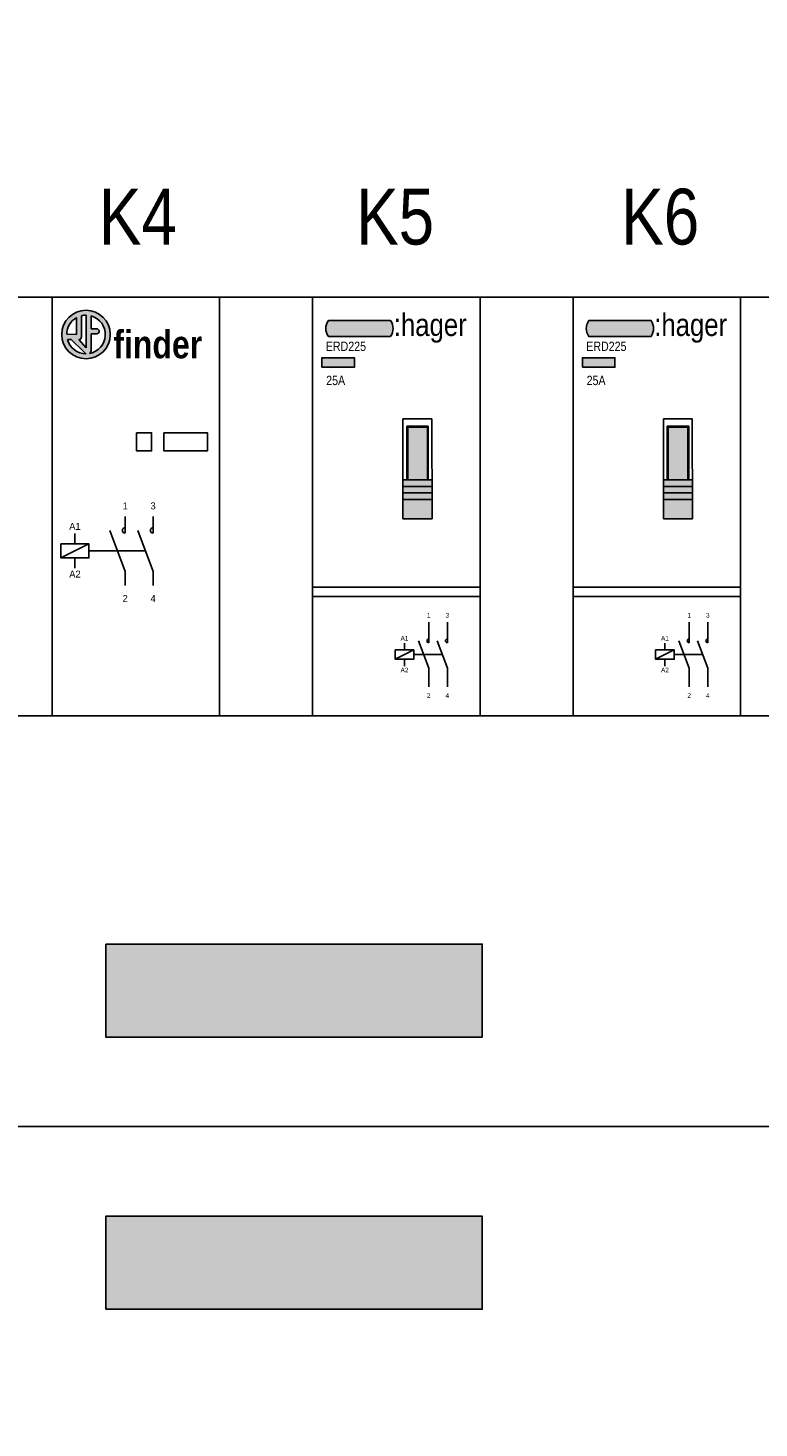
# Model space of a CAD drawing. Header units: millimetres. Extents: x -42616 to 81349, y -22301 to 100610.
# Tile 12 of 22: x -14782 to -13997, y 21258 to 22763. Entities that reach past the tile are written whole.
import ezdxf
from ezdxf.enums import TextEntityAlignment as Align

# ---------------------------------------------------------------- set-up
doc = ezdxf.new("R2010")
doc.units = ezdxf.units.MM
doc.header["$LTSCALE"] = 100
doc.linetypes.add('DASHED2', pattern=[0.375, 0.25, -0.125])
doc.layers.add('EL$6----', color=7, linetype='Continuous')
doc.styles.add('Arial', font='ARIALN.TTF')
doc.styles.add('BURO-012', font='BUROFONT.shx', dxfattribs={"height": 1.2})

# ---------------------------------------------------------------- blocks, each defined once
blk = doc.blocks.new('finderlogo')
blk.add_circle((-34240.96490751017, -74246.0092179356), 1.0439)
blk = doc.blocks.new('finder logo tekst')
at = {"true_color": 0x000000}
h = blk.add_hatch(color=18, dxfattribs=at)
h.dxf.hatch_style = 1
h.paths.add_polyline_path([(-6.802780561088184e-12, -4.935829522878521e-12, 1), (2.08779999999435, -4.935829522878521e-12, 1)])
h.paths.add_polyline_path([(0.6421445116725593, 0.7270866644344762), (0.6421445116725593, 0.007094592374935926), (0.213265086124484, 0.01039855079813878, -0.2696320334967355)], flags=16)
h.paths.add_polyline_path([(0.846539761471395, 0.8069147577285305, -0.06288321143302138), (1.053307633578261, 0.8306467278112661), (1.053307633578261, -0.5671157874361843), (0.7317894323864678, -0.2128916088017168), (0.7828738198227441, -0.2128916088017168), (0.8248084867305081, -0.1818469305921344), (0.846539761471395, -0.0951517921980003)], flags=16)
h.paths.add_polyline_path([(1.266543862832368, 0.8003075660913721, -0.7988050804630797), (1.187883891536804, -0.8181265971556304), (1.235249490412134, -0.781266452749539), (1.264953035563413, -0.7027076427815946), (1.266516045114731, 0.02891194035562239), (1.512965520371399, 0.02891194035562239), (1.581258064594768, 0.05976402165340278), (1.612193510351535, 0.1280249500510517), (1.612605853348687, 0.1497103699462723), (1.607226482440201, 0.1712156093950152), (1.587756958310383, 0.2057776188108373), (1.555221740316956, 0.2336836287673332), (1.534470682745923, 0.2421320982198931), (1.513720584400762, 0.2452041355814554), (1.266543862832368, 0.2461942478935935)], flags=16)
h.paths.add_polyline_path([(0.9302454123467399, -0.7305328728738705), (1.034322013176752, -0.8254866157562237), (1.050650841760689, -0.8306725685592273, -0.3403211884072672), (0.242594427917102, -0.2190248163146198), (0.4022400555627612, -0.2176941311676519)], flags=16)
for p, q in [((0.6421445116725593, 0.7270866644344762), (0.6421445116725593, 0.007094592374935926)), ((0.846539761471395, -0.0951517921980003), (0.846539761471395, 0.8069147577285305)), ((1.053307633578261, 0.8306467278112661), (1.053307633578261, -0.5671157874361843)), ((1.266543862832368, 0.2461942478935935), (1.266543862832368, 0.8003075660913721)), ((0.6421445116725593, 0.007094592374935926), (0.213265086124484, 0.01039855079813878)), ((1.264953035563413, -0.7027076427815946), (1.266516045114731, 0.02891194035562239)), ((1.266516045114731, 0.02891194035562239), (1.512965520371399, 0.02891194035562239)), ((1.513720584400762, 0.2452041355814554), (1.266543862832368, 0.2461942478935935)), ((1.512965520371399, 0.02891194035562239), (1.581258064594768, 0.05976402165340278)), ((1.534470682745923, 0.2421320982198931), (1.513720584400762, 0.2452041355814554)), ((1.555221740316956, 0.2336836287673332), (1.534470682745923, 0.2421320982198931)), ((1.587756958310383, 0.2057776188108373), (1.555221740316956, 0.2336836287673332)), ((1.581258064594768, 0.05976402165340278), (1.612193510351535, 0.1280249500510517)), ((1.607226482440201, 0.1712156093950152), (1.587756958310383, 0.2057776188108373)), ((1.612605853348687, 0.1497103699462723), (1.607226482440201, 0.1712156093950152)), ((1.612193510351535, 0.1280249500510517), (1.612605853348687, 0.1497103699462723)), ((0.242594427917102, -0.2190248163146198), (0.4022400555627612, -0.2176941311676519)), ((0.4018838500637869, -0.2173481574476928), (0.9302454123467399, -0.7305328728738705)), ((0.7317894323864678, -0.2128916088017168), (0.7828738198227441, -0.2128916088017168)), ((1.053307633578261, -0.5671157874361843), (0.7317894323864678, -0.2128916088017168)), ((0.7828738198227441, -0.2128916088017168), (0.8248084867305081, -0.1818469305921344)), ((0.8248084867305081, -0.1818469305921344), (0.846539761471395, -0.0951517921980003)), ((0.9302454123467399, -0.7305328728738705), (1.034322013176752, -0.8254866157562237)), ((1.034322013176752, -0.8254866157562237), (1.050650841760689, -0.8306725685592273)), ((1.187883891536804, -0.8181265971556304), (1.235249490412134, -0.781266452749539)), ((1.235249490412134, -0.781266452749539), (1.264953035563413, -0.7027076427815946))]:
    blk.add_line(p, q)
for start, end in [(118.9230716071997, 179.2827631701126), (89.35111445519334, 103.743933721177), (279.9813952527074, 74.45354591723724), (195.2875204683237, 270.465630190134)]:
    blk.add_arc((1.043899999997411, -4.935829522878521e-12), 0.8307, start, end)
blk.add_blockref('finderlogo', (34242.00880751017, 74246.0092179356))
at = {"insert": (2.219684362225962, 0.1781819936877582), "char_height": 1.2, "attachment_point": 1, "style": 'Arial'}
blk.add_mtext_dynamic_manual_height_columns('{\\fArial Narrow|b1|i0|c0|p34;finder}', width=6.958159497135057, gutter_width=6, heights=[0], dxfattribs=at)
blk = doc.blocks.new('finder')
at = {"color": 0}
blk.add_lwpolyline([(0, 0), (0, -450.0000199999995), (180, -450.0000199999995), (180, 0), (0, 0)], dxfattribs=at)
for points in [[(90.78667618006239, -145.5252800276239), (106.9564553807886, -145.5252800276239), (106.9564553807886, -165.0505274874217), (90.78667618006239, -165.0505274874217)], [(120.0910735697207, -145.5252800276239), (166.8570457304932, -145.5252800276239), (166.8570457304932, -165.0505274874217), (120.0910735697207, -165.0505274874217)]]:
    blk.add_lwpolyline(points, close=True)
at = {"flags": 128}
for points in [[(78.54460302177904, -253.5474495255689), (78.54460302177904, -235.5474495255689)], [(108.544603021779, -253.5474495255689), (108.544603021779, -235.5474495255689)], [(24.48131264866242, -265.1372121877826), (24.48131264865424, -253.9897715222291)], [(61.96247688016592, -250.5474495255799), (78.54460302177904, -294.7269748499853), (78.54460302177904, -309.7269748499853)], [(91.96247688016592, -250.5474495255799), (108.544603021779, -294.7269748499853), (108.544603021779, -309.7269748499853)], [(9.481312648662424, -280.1372121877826), (39.48131264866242, -265.1372121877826)], [(24.48131264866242, -280.1372121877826), (24.48131264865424, -291.284652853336)]]:
    blk.add_lwpolyline(points, dxfattribs=at)
blk.add_lwpolyline([(9.481312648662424, -265.1372121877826), (39.48131264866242, -265.1372121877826), (39.48131264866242, -280.1372121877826), (9.481312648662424, -280.1372121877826)], close=True, dxfattribs=at)
at = {"linetype": 'DASHED2', "ltscale": 10, "flags": 128}
blk.add_lwpolyline([(39.48131264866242, -272.6372121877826), (100.2535399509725, -272.6372121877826)], dxfattribs=at)
for centre in [(78.54460302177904, -250.5474495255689), (108.544603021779, -250.5474495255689)]:
    blk.add_arc(centre, 3, 90, 270)
at = {"xscale": 25, "yscale": 25, "zscale": 25}
blk.add_blockref('finder logo tekst', (10.2899196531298, -39.97944257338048), dxfattribs=at)
at = {"char_height": 7.5, "attachment_point": 8, "style": 'BURO-012'}
for s, insert in [('1', (78.54460302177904, -228.0474495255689)), ('3', (108.544603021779, -228.0474495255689)), ('A1', (24.48131264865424, -249.9475743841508)), ('A2', (24.48131264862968, -301.2388444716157)), ('2', (78.54460302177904, -327.4717327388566)), ('4', (108.544603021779, -327.4717327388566))]:
    blk.add_mtext_dynamic_manual_height_columns(s, width=12.29210958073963, gutter_width=9, heights=[0], dxfattribs=dict(at, insert=insert))
blk = doc.blocks.new('*U139')
h = blk.add_hatch(color=160)
h.dxf.hatch_style = 1
edge = h.paths.add_edge_path()
edge.add_line((83.89660015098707, -41.97447950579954), (16.95768241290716, -41.97447950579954))
edge.add_arc((28.49761912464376, -33.4694712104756), 14.33545623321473, 143.6095442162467, 216.3904557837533, ccw=False)
edge.add_line((16.95768241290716, -24.96446291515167), (83.89660015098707, -24.96446291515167))
edge.add_arc((71.65120721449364, -33.4694712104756), 14.90921910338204, -34.78181866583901, 34.78181866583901, ccw=False)
at = {"true_color": 0xcd2027}
h = blk.add_hatch(color=242, dxfattribs=at)
h.dxf.hatch_style = 1
h.paths.add_polyline_path([(10.02339578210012, -75.20809137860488), (45.03980010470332, -75.20809137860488), (45.03980010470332, -64.88860466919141), (10.02339578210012, -64.88860466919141)])
h = blk.add_hatch(color=253)
h.dxf.hatch_style = 1
h.paths.add_polyline_path([(128.3794932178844, -217.219354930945), (97.12466566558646, -217.219354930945), (97.12466566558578, -238.219354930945), (128.4534106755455, -238.1084963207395)])
h.paths.add_polyline_path([(128.3547233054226, -210.219354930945), (97.12466566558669, -210.219354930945), (97.12466566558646, -217.219354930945), (128.3794932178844, -217.219354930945)])
h.paths.add_polyline_path([(128.3299532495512, -203.2193144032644), (97.12466566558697, -203.2193144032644), (97.12466566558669, -210.219354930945), (128.3547233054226, -210.219354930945)])
h.paths.add_polyline_path([(128.3051833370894, -196.2193144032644), (97.1246656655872, -196.2193144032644), (97.12466566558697, -203.2193144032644), (128.3299532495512, -203.2193144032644)])
h.paths.add_polyline_path([(123.3569055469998, -139.4545022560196), (102.2211707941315, -139.4545022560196), (102.2211707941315, -196.2193144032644), (123.3569055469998, -196.2193144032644)])
for p, q in [((128.0727351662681, -130.5292479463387), (97.12466566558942, -130.5292479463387)), ((97.12466566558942, -130.5292479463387), (97.12466566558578, -238.219354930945)), ((128.4534106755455, -238.1084963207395), (128.0727351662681, -130.5292479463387)), ((101.2211707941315, -139.4545022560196), (101.2211707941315, -138.4545022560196)), ((101.2211707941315, -138.4545022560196), (123.3569055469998, -138.4545022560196)), ((101.2211707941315, -196.2193144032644), (101.2211707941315, -139.4545022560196)), ((123.3569055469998, -138.4545022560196), (124.3569055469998, -138.4545022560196)), ((124.3569055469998, -138.4545022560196), (124.3569055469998, -196.2193144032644)), ((97.12466566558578, -196.2193144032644), (128.4534106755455, -196.2193144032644)), ((97.12466566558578, -196.2193144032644), (97.12466566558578, -217.219354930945)), ((128.4534106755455, -203.2193144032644), (97.12466566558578, -203.2193144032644)), ((97.12466566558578, -210.219354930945), (128.4534106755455, -210.219354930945)), ((128.4534106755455, -196.2193144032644), (128.4534106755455, -217.219354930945)), ((128.4534106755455, -203.2193144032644), (128.4534106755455, -203.2193144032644)), ((128.4534106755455, -217.219354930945), (97.12466566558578, -217.219354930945)), ((97.12466566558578, -238.219354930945), (128.4534106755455, -238.1084963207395)), ((-2.842170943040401e-14, -311.4533608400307), (180, -311.4533608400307)), ((-2.842170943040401e-14, -321.4533608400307), (180, -321.4533608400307))]:
    blk.add_line(p, q)
at = {"color": 0}
blk.add_lwpolyline([(0, 0), (0, -450.0000199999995), (180, -450.0000199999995), (180, 0), (0, 0)], dxfattribs=at)
blk.add_lwpolyline([(83.89660015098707, -41.97447950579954), (16.95768241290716, -41.97447950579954, -0.3286909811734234), (16.95768241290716, -24.96446291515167), (83.89660015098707, -24.96446291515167, -0.3132067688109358)], format="xyb", close=True)
for points in [[(10.02339578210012, -75.20809137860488), (45.03980010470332, -75.20809137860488), (45.03980010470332, -64.88860466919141), (10.02339578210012, -64.88860466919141)], [(102.2211707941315, -139.4545022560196), (123.3569055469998, -139.4545022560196), (123.3569055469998, -196.2193144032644), (102.2211707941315, -196.2193144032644)]]:
    blk.add_lwpolyline(points, close=True)
at = {"flags": 128}
for points in [[(124.8478673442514, -371.3189750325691), (124.8478673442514, -349.3189750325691)], [(144.8478673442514, -371.3189750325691), (144.8478673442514, -349.3189750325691)], [(98.80567376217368, -379.0454834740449), (98.80567376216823, -371.6138563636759)], [(113.793116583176, -369.3189750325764), (124.8478673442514, -398.7719919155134), (124.8478673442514, -418.7719919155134)], [(133.793116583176, -369.3189750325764), (144.8478673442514, -398.7719919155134), (144.8478673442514, -418.7719919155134)], [(88.80567376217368, -389.0454834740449), (108.8056737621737, -379.0454834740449)], [(98.80567376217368, -389.0454834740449), (98.80567376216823, -396.4771105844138)]]:
    blk.add_lwpolyline(points, dxfattribs=at)
blk.add_lwpolyline([(88.80567376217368, -379.0454834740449), (108.8056737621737, -379.0454834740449), (108.8056737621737, -389.0454834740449), (88.80567376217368, -389.0454834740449)], close=True, dxfattribs=at)
at = {"linetype": 'DASHED2', "ltscale": 10, "flags": 128}
blk.add_lwpolyline([(108.8056737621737, -384.0454834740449), (139.3204919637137, -384.0454834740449)], dxfattribs=at)
for centre in [(124.8478673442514, -369.3189750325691), (144.8478673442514, -369.3189750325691)]:
    blk.add_arc(centre, 2, 90, 270)
at = {"color": 160, "style": 'Arial'}
blk.add_text(':hager', height=24.12171109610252, dxfattribs=at).set_placement((87.30079580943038, -41.59648179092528))
at = {"style": 'Arial'}
blk.add_text('25A', height=10, dxfattribs=at).set_placement((14.60047900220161, -94.32934378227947))
at = {"char_height": 5, "attachment_point": 8, "style": 'BURO-012'}
for s, insert in [('1', (124.8478673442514, -344.3189750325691)), ('3', (144.8478673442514, -344.3189750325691)), ('A1', (98.80567376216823, -368.9190582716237)), ('A2', (98.80567376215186, -403.1132383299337)), ('2', (124.8478673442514, -430.6018305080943)), ('4', (144.8478673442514, -430.6018305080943))]:
    blk.add_mtext_dynamic_manual_height_columns(s, width=8.19473972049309, gutter_width=6, heights=[0], dxfattribs=dict(at, insert=insert))
at = {"style": 'Arial'}
blk.add_attdef('TYPENUMMER', (14.16216289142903, -57.64843609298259), '', height=10, dxfattribs=at)
blk = doc.blocks.new('*U140')
h = blk.add_hatch(color=160)
h.dxf.hatch_style = 1
edge = h.paths.add_edge_path()
edge.add_line((83.89660015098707, -41.97447950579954), (16.95768241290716, -41.97447950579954))
edge.add_arc((28.49761912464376, -33.4694712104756), 14.33545623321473, 143.6095442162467, 216.3904557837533, ccw=False)
edge.add_line((16.95768241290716, -24.96446291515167), (83.89660015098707, -24.96446291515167))
edge.add_arc((71.65120721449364, -33.4694712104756), 14.90921910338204, -34.78181866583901, 34.78181866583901, ccw=False)
at = {"true_color": 0xcd2027}
h = blk.add_hatch(color=242, dxfattribs=at)
h.dxf.hatch_style = 1
h.paths.add_polyline_path([(10.02339578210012, -75.20809137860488), (45.03980010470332, -75.20809137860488), (45.03980010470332, -64.88860466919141), (10.02339578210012, -64.88860466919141)])
h = blk.add_hatch(color=253)
h.dxf.hatch_style = 1
h.paths.add_polyline_path([(128.3794932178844, -217.219354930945), (97.12466566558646, -217.219354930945), (97.12466566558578, -238.219354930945), (128.4534106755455, -238.1084963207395)])
h.paths.add_polyline_path([(128.3547233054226, -210.219354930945), (97.12466566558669, -210.219354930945), (97.12466566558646, -217.219354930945), (128.3794932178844, -217.219354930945)])
h.paths.add_polyline_path([(128.3299532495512, -203.2193144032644), (97.12466566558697, -203.2193144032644), (97.12466566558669, -210.219354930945), (128.3547233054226, -210.219354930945)])
h.paths.add_polyline_path([(128.3051833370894, -196.2193144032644), (97.1246656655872, -196.2193144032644), (97.12466566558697, -203.2193144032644), (128.3299532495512, -203.2193144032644)])
h.paths.add_polyline_path([(123.3569055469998, -139.4545022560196), (102.2211707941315, -139.4545022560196), (102.2211707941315, -196.2193144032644), (123.3569055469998, -196.2193144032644)])
for p, q in [((128.0727351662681, -130.5292479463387), (97.12466566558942, -130.5292479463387)), ((97.12466566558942, -130.5292479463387), (97.12466566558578, -238.219354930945)), ((128.4534106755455, -238.1084963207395), (128.0727351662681, -130.5292479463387)), ((101.2211707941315, -139.4545022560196), (101.2211707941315, -138.4545022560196)), ((101.2211707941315, -138.4545022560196), (123.3569055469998, -138.4545022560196)), ((101.2211707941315, -196.2193144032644), (101.2211707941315, -139.4545022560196)), ((123.3569055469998, -138.4545022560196), (124.3569055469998, -138.4545022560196)), ((124.3569055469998, -138.4545022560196), (124.3569055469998, -196.2193144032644)), ((97.12466566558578, -196.2193144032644), (128.4534106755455, -196.2193144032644)), ((97.12466566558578, -196.2193144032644), (97.12466566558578, -217.219354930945)), ((128.4534106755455, -203.2193144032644), (97.12466566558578, -203.2193144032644)), ((97.12466566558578, -210.219354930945), (128.4534106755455, -210.219354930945)), ((128.4534106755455, -196.2193144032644), (128.4534106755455, -217.219354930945)), ((128.4534106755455, -203.2193144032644), (128.4534106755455, -203.2193144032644)), ((128.4534106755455, -217.219354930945), (97.12466566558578, -217.219354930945)), ((97.12466566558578, -238.219354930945), (128.4534106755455, -238.1084963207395)), ((-2.842170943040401e-14, -311.4533608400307), (180, -311.4533608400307)), ((-2.842170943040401e-14, -321.4533608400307), (180, -321.4533608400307))]:
    blk.add_line(p, q)
at = {"color": 0}
blk.add_lwpolyline([(0, 0), (0, -450.0000199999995), (180, -450.0000199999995), (180, 0), (0, 0)], dxfattribs=at)
blk.add_lwpolyline([(83.89660015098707, -41.97447950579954), (16.95768241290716, -41.97447950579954, -0.3286909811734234), (16.95768241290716, -24.96446291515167), (83.89660015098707, -24.96446291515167, -0.3132067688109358)], format="xyb", close=True)
for points in [[(10.02339578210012, -75.20809137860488), (45.03980010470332, -75.20809137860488), (45.03980010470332, -64.88860466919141), (10.02339578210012, -64.88860466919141)], [(102.2211707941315, -139.4545022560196), (123.3569055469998, -139.4545022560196), (123.3569055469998, -196.2193144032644), (102.2211707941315, -196.2193144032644)]]:
    blk.add_lwpolyline(points, close=True)
at = {"flags": 128}
for points in [[(124.8478673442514, -371.3189750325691), (124.8478673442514, -349.3189750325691)], [(144.8478673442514, -371.3189750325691), (144.8478673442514, -349.3189750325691)], [(98.80567376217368, -379.0454834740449), (98.80567376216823, -371.6138563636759)], [(113.793116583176, -369.3189750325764), (124.8478673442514, -398.7719919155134), (124.8478673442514, -418.7719919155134)], [(133.793116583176, -369.3189750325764), (144.8478673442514, -398.7719919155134), (144.8478673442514, -418.7719919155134)], [(88.80567376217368, -389.0454834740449), (108.8056737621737, -379.0454834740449)], [(98.80567376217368, -389.0454834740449), (98.80567376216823, -396.4771105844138)]]:
    blk.add_lwpolyline(points, dxfattribs=at)
blk.add_lwpolyline([(88.80567376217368, -379.0454834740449), (108.8056737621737, -379.0454834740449), (108.8056737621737, -389.0454834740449), (88.80567376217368, -389.0454834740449)], close=True, dxfattribs=at)
at = {"linetype": 'DASHED2', "ltscale": 10, "flags": 128}
blk.add_lwpolyline([(108.8056737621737, -384.0454834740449), (139.3204919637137, -384.0454834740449)], dxfattribs=at)
for centre in [(124.8478673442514, -369.3189750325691), (144.8478673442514, -369.3189750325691)]:
    blk.add_arc(centre, 2, 90, 270)
at = {"color": 160, "style": 'Arial'}
blk.add_text(':hager', height=24.12171109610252, dxfattribs=at).set_placement((87.30079580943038, -41.59648179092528))
at = {"style": 'Arial'}
blk.add_text('25A', height=10, dxfattribs=at).set_placement((14.60047900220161, -94.32934378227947))
at = {"char_height": 5, "attachment_point": 8, "style": 'BURO-012'}
for s, insert in [('1', (124.8478673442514, -344.3189750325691)), ('3', (144.8478673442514, -344.3189750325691)), ('A1', (98.80567376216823, -368.9190582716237)), ('A2', (98.80567376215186, -403.1132383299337)), ('2', (124.8478673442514, -430.6018305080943)), ('4', (144.8478673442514, -430.6018305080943))]:
    blk.add_mtext_dynamic_manual_height_columns(s, width=8.19473972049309, gutter_width=6, heights=[0], dxfattribs=dict(at, insert=insert))
at = {"style": 'Arial'}
blk.add_attdef('TYPENUMMER', (14.16216289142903, -57.64843609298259), '', height=10, dxfattribs=at)

msp = doc.modelspace()

# ---------------------------------------------------------------- hatches: boundary and pattern name
at = {"layer": 'EL$6----'}
for points in [[(-14293.96396167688, 21778.21469053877), (-14293.96396167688, 21678.21469053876), (-14698.86948963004, 21678.21469053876), (-14698.86948963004, 21778.21469053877)], [(-14293.96396167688, 21385.57519747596), (-14293.96396167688, 21485.57519747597), (-14698.86948963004, 21485.57519747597), (-14698.86948963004, 21385.57519747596)]]:
    msp.add_hatch(color=256, dxfattribs=at).paths.add_polyline_path(points)

# ---------------------------------------------------------------- linework, layer by layer
for points in [[(-15796.41672565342, 21581.89494400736), (-13236.41672565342, 21581.89494400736), (-13236.41672565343, 23847.70502400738), (-15796.41672565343, 23847.70502400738)], [(-13416.41672565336, 22473.34746400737), (-15596.41672565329, 22473.34746400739), (-15596.41672565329, 22023.34744400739), (-13416.41672565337, 22023.34744400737)], [(-15596.41672565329, 22023.34744400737), (-13416.41672565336, 22023.34744400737), (-13416.41672565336, 22473.34746400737), (-15596.41672565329, 22473.34746400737)], [(-15796.41672565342, 21581.89494400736), (-13236.41672565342, 21581.89494400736), (-13236.41672565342, 15581.89494400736), (-15796.41672565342, 15581.89494400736)]]:
    msp.add_lwpolyline(points, close=True, dxfattribs=at)
at = {"layer": 'EL$6----', "flags": 128}
for points in [[(-14698.86948963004, 21778.21469053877), (-14293.96396167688, 21778.21469053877), (-14293.96396167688, 21678.21469053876), (-14698.86948963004, 21678.21469053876), (-14698.86948963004, 21778.21469053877)], [(-14698.86948963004, 21385.57519747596), (-14293.96396167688, 21385.57519747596), (-14293.96396167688, 21485.57519747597), (-14698.86948963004, 21485.57519747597), (-14698.86948963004, 21385.57519747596)]]:
    msp.add_lwpolyline(points, dxfattribs=at)

# ---------------------------------------------------------------- block references
at = {"layer": 'EL$6----'}
msp.add_blockref('finder', (-14756.41672565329, 22473.34746400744), dxfattribs=at)
for name, p in [('*U139', (-14476.41672565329, 22473.34746400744)), ('*U140', (-14196.41672565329, 22473.34746400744))]:
    msp.add_blockref(name, p, dxfattribs=at).add_auto_attribs({'TYPENUMMER': 'ERD225'})

# ---------------------------------------------------------------- texts
at = {"layer": 'EL$6----', "style": 'Arial'}
for s, p in [('K4', (-14664.24801281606, 22560.11063083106)), ('K5', (-14387.73358168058, 22560.11063083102)), ('K6', (-14102.71933034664, 22560.11063083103))]:
    msp.add_text(s, height=60, dxfattribs=at).set_placement(p, align=Align.MIDDLE_CENTER)

doc.saveas('drawing.dxf')
